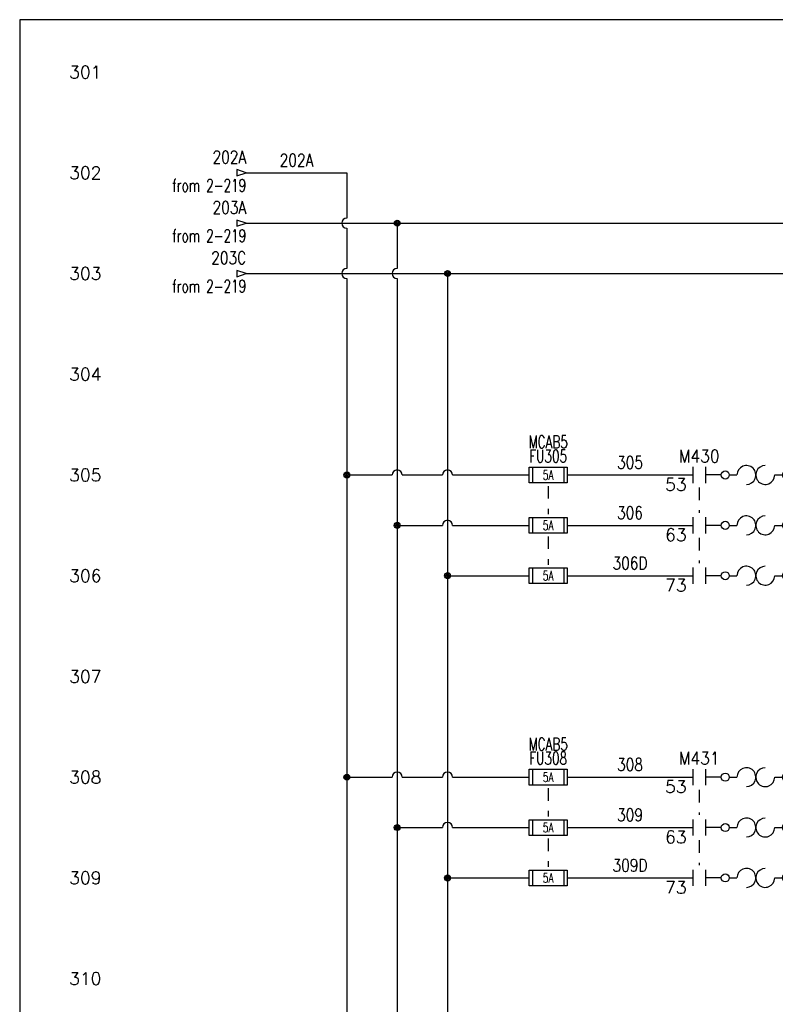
# Model space of a CAD drawing. Header units: inches. Extents: x 0 to 30, y 0 to 19.
# Tile 2 of 5: x 0 to 7.5, y 9.2 to 19. Entities that reach past the tile are written whole.
import ezdxf
from ezdxf.enums import TextEntityAlignment as Align

# ---------------------------------------------------------------- set-up
doc = ezdxf.new("R2010")
doc.units = ezdxf.units.IN
doc.header["$MEASUREMENT"] = 0
doc.linetypes.add('HIDDEN2', pattern=[0.1875, 0.125, -0.0625])
doc.layers.add('BLK_10AWG', color=252, linetype='Continuous', lineweight=30)
for name, color, linetype in [('BLK_14AWG', 252, 'Continuous'), ('LINK', 9, 'HIDDEN2'), ('LOC', 140, 'Continuous'), ('MISC', 30, 'Continuous'), ('SYMS', 7, 'Continuous'), ('TAGS', 30, 'Continuous'), ('TERMS', 6, 'Continuous'), ('WIRENO', 3, 'Continuous'), ('WIREREF_DEST', 62, 'Continuous'), ('XREF', 7, 'Continuous')]:
    doc.layers.add(name, color=color, linetype=linetype)
doc.layers.add('Viewports', color=3, linetype='Continuous', plot=False)
doc.styles.add('WD', font='romans.shx')

# ---------------------------------------------------------------- blocks, each defined once
blk = doc.blocks.new('WD_MLRH')
at = {"style": 'WD'}
blk.add_attdef('RUNGFIRST', text='', height=0.125, dxfattribs=at).set_placement((-0.25, 0), align=Align.MIDDLE_RIGHT)
at = {"style": 'WD', "flags": 1}
for tag, p in [('RUNGHORV', (-0.25, -0.1267)), ('RUNGDIST', (-0.25, -0.2)), ('RUNGINC', (-0.25, -0.1625)), ('WIREMODE', (-0.25, -0.281)), ('RUNGCNT', (-0.25, -0.2375)), ('WIRE-START', (-0.25, -0.356)), ('WIRE-GSUF', (-0.25, -0.3964)), ('WIREFMT', (-0.25, -0.3214)), ('PH3SPACE', (-0.25, -0.4369))]:
    blk.add_attdef(tag, text='', height=0.025, dxfattribs=at).set_placement(p, align=Align.RIGHT)
blk = doc.blocks.new('WDDOT')
for radius in [0.03, 0.0187, 0.00929]:
    blk.add_circle((0, 0), radius)
blk = doc.blocks.new('HA1D3')
blk.add_lwpolyline([(-0.0938, 0), (-0.0938, -0.0312), (0, 0), (-0.0938, 0.0312), (-0.0938, 0)])
at = {"style": 'WD', "width": 0.8, "flags": 8}
blk.add_attdef('WIRENO', text='', height=0.125, dxfattribs=at).set_placement((0, 0.0938), align=Align.RIGHT)
at = {"style": 'WD', "flags": 1}
blk.add_attdef('SIGCODE', text='', height=0.01, dxfattribs=at).set_placement((-0.0195, 0.0466), align=Align.RIGHT)
blk.add_attdef('X1TERM01', (0, 0), '', height=0.01, dxfattribs=at)
at = {"style": 'WD', "width": 0.7}
for tag, p in [('XREF', (0, -0.1875)), ('DESC1', (0, -0.375))]:
    blk.add_attdef(tag, text='', height=0.125, dxfattribs=at).set_placement(p, align=Align.RIGHT)
blk = doc.blocks.new('WD_WNH')
at = {"linetype": 'Continuous', "style": 'WD', "width": 0.8}
blk.add_attdef('WIRENO', text='', height=0.125, dxfattribs=at).set_placement((0, 0.0625), align=Align.CENTER)
at = {"style": 'WD', "flags": 1}
for tag, p in [('W01USER', (0, 0.0781)), ('W02USER', (0, 0.0703)), ('W03USER', (0, 0.0625)), ('W04USER', (0, 0.0547)), ('W05USER', (0, 0.0469)), ('W06USER', (0, 0.0391)), ('W07USER', (0, 0.0312)), ('W08USER', (0, 0.0234)), ('W09USER', (0, 0.0156)), ('W10USER', (0, 0.0078))]:
    blk.add_attdef(tag, text='', height=0.005, dxfattribs=at).set_placement(p, align=Align.CENTER)
blk = doc.blocks.new('HFU1')
for p, q in [((-0.1875, -0.0781), (-0.1875, 0.0781)), ((-0.1875, 0.0781), (0.1875, 0.0781)), ((-0.1562, 0.0781), (-0.1562, -0.0781)), ((0.1562, 0.0781), (0.1562, -0.0781)), ((0.1875, 0.0781), (0.1875, -0.0781)), ((0.1875, -0.0781), (-0.1875, -0.0781))]:
    blk.add_line(p, q)
at = {"style": 'WD', "width": 0.7}
for tag, p in [('INST', (0, 0.4219)), ('LOC', (0, 0.2656)), ('TAG1', (0, 0.125))]:
    blk.add_attdef(tag, text='', height=0.125, dxfattribs=at).set_placement(p, align=Align.CENTER)
at = {"linetype": 'Continuous', "style": 'WD', "flags": 9}
for tag, p in [('ASSYCODE', (0.1569, 0.2509)), ('CAT', (0.1564, 0.1022)), ('MFG', (0.1564, 0.0827))]:
    blk.add_attdef(tag, text='', height=0.01, dxfattribs=at).set_placement(p, align=Align.CENTER)
at = {"style": 'WD'}
for tag, p in [('X2LINK', (0, 0.1094)), ('X8LINK', (0, -0.1094))]:
    blk.add_attdef(tag, p, '', height=0.01, dxfattribs=at)
for tag, p, height, flags in [('FAMILY', (0.1292, 0.1076), 0.01, 9), ('X4TERM01', (-0.1875, 0), 0.0109, 1), ('X1TERM02', (0.1875, 0), 0.0109, 1)]:
    blk.add_attdef(tag, p, '', height=height, dxfattribs=dict(at, flags=flags))
at = {"style": 'WD', "width": 0.7}
blk.add_attdef('RATING1', text='', height=0.0938, dxfattribs=at).set_placement((0, 0), align=Align.MIDDLE_CENTER)
at = {"linetype": 'Continuous', "style": 'WD', "width": 0.7, "flags": 8}
blk.add_attdef('TERM01', text='', height=0.1, dxfattribs=at).set_placement((-0.25, -0.0158), align=Align.TOP_RIGHT)
blk.add_attdef('TERM02', text='', height=0.1, dxfattribs=at).set_placement((0.25, -0.0158), align=Align.TOP_LEFT)
at = {"style": 'WD', "width": 0.7}
for tag, p in [('DESC1', (0.0469, -0.2344)), ('DESC2', (0.0469, -0.3906)), ('DESC3', (0.0469, -0.5469))]:
    blk.add_attdef(tag, text='', height=0.125, dxfattribs=at).set_placement(p, align=Align.MIDDLE_LEFT)
blk = doc.blocks.new('HFU2')
for p, q in [((-0.1875, -0.0781), (-0.1875, 0.0781)), ((-0.1875, 0.0781), (0.1875, 0.0781)), ((-0.1562, 0.0781), (-0.1562, -0.0781)), ((0.1562, 0.0781), (0.1562, -0.0781)), ((0.1875, 0.0781), (0.1875, -0.0781)), ((0.1875, -0.0781), (-0.1875, -0.0781))]:
    blk.add_line(p, q)
at = {"style": 'WD', "width": 0.7}
for tag, p in [('INST', (0, 0.4375)), ('LOC', (0, 0.2812)), ('TAG2', (0, 0.125))]:
    blk.add_attdef(tag, text='', height=0.125, dxfattribs=at).set_placement(p, align=Align.CENTER)
at = {"linetype": 'Continuous', "style": 'WD', "flags": 9}
for tag, p in [('FAMILY', (0.1569, 0.2509)), ('ASSYCODE', (0.1881, 0.2352)), ('CAT', (0.1564, 0.1022)), ('MFG', (0.1564, 0.0827))]:
    blk.add_attdef(tag, text='', height=0.01, dxfattribs=at).set_placement(p, align=Align.CENTER)
at = {"style": 'WD'}
for tag, p in [('X2LINK', (0, 0.1094)), ('X8LINK', (0, -0.1094))]:
    blk.add_attdef(tag, p, '', height=0.01, dxfattribs=at)
at = {"style": 'WD', "flags": 1}
for tag, p in [('X4TERM01', (-0.1875, 0)), ('X1TERM02', (0.1875, 0))]:
    blk.add_attdef(tag, p, '', height=0.01, dxfattribs=at)
at = {"style": 'WD', "width": 0.7}
blk.add_attdef('RATING1', text='', height=0.0938, dxfattribs=at).set_placement((0, 0), align=Align.MIDDLE_CENTER)
at = {"linetype": 'Continuous', "style": 'WD', "width": 0.7, "flags": 8}
blk.add_attdef('TERM01', text='', height=0.1, dxfattribs=at).set_placement((-0.25, -0.0158), align=Align.TOP_RIGHT)
blk.add_attdef('TERM02', text='', height=0.1, dxfattribs=at).set_placement((0.25, -0.0158), align=Align.TOP_LEFT)
at = {"style": 'WD', "width": 0.7}
for tag, p in [('DESC1', (0.0396, -0.2431)), ('DESC2', (0.0469, -0.4062)), ('DESC3', (0.0469, -0.5781))]:
    blk.add_attdef(tag, text='', height=0.125, dxfattribs=at).set_placement(p, align=Align.MIDDLE_LEFT)
blk = doc.blocks.new('HMS21OL')
at = {"linetype": 'Continuous'}
for p, q in [((-0.0625, 0.08), (-0.0625, -0.08)), ((0.0625, 0.08), (0.0625, -0.08))]:
    blk.add_line(p, q, dxfattribs=at)
for p, q in [((0.2188, 0), (0.0625, 0)), ((0.2988, 0), (0.375, 0)), ((0.75, 0), (0.8262, 0))]:
    blk.add_line(p, q)
for centre in [(0.2587, 0), (0.8662, 0)]:
    blk.add_circle(centre, 0.04, dxfattribs=at)
for centre, start, end in [((0.4688, 0), 270.00101, 180.00201), ((0.6562, 0), 90, 0.00104)]:
    blk.add_arc(centre, 0.0938, start, end)
at = {"style": 'WD'}
for tag, width, p in [('INST', 0.7, (0, 0.4508)), ('LOC', 0.7, (0, 0.2812)), ('TAG2', 0.9, (0, 0.125)), ('XREF', 0.7, (0, -0.2975)), ('DESC1', 0.7, (0, -0.4538)), ('DESC2', 0.7, (0, -0.61)), ('DESC3', 0.7, (0, -0.7662))]:
    blk.add_attdef(tag, text='', height=0.125, dxfattribs=dict(at, width=width)).set_placement(p, align=Align.CENTER)
for tag, p in [('X2LINK', (0, 0.125)), ('X8LINK', (0, -0.125))]:
    blk.add_attdef(tag, p, '', height=0.01, dxfattribs=at)
for tag, p, height, flags in [('X4TERM01', (-0.0625, 0), 0.0125, 1), ('CONTACT', (0.0973, 0.0363), 0.01, 1), ('FAMILY', (0.0973, 0.0529), 0.01, 9), ('X1TERM02', (0.9062, 0), 0.0125, 1)]:
    blk.add_attdef(tag, p, '', height=height, dxfattribs=dict(at, flags=flags))
at = {"linetype": 'Continuous', "style": 'WD', "flags": 8}
blk.add_attdef('TERM01', text='', height=0.125, dxfattribs=at).set_placement((-0.125, -0.0314), align=Align.TOP_RIGHT)
blk.add_attdef('TERM02', text='', height=0.125, dxfattribs=at).set_placement((0.9688, -0.0314), align=Align.TOP_LEFT)

msp = doc.modelspace()

# ---------------------------------------------------------------- linework, layer by layer
at = {"layer": 'BLK_10AWG'}
for p, q in [((2.25, 17.5), (3.25, 17.5)), ((3.25, 17.5), (3.25, 17.05)), ((2.25, 17), (19.5, 17)), ((3.25, 16.95), (3.25, 16.55)), ((3.75, 17), (3.75, 16.55)), ((2.25, 16.5), (20.5, 16.5)), ((3.25, 16.45), (3.25, 0.125)), ((3.75, 16.45), (3.75, 0.125)), ((4.25, 16.5), (4.25, 0.125)), ((3.25, 14.5), (3.7, 14.5)), ((3.8, 14.5), (4.2, 14.5)), ((4.3, 14.5), (5.0625, 14.5)), ((3.75, 14), (4.2, 14)), ((4.3, 14), (5.0625, 14)), ((4.25, 13.5), (5.0625, 13.5)), ((3.25, 11.5), (3.7, 11.5)), ((3.8, 11.5), (4.2, 11.5)), ((4.3, 11.5), (5.0625, 11.5)), ((3.75, 11), (4.2, 11)), ((4.3, 11), (5.0625, 11)), ((4.25, 10.5), (5.0625, 10.5))]:
    msp.add_line(p, q, dxfattribs=at)
for centre, start, end in [((3.25, 17), 90, 270), ((3.25, 16.5), 90, 270), ((3.75, 16.5), 90, 270), ((3.75, 14.5), 0, 180), ((4.25, 14.5), 0, 180), ((4.25, 14), 0, 180), ((3.75, 11.5), 0, 180), ((4.25, 11.5), 0, 180), ((4.25, 11), 0, 180)]:
    msp.add_arc(centre, 0.05, start, end, dxfattribs=at)
at = {"layer": 'BLK_14AWG'}
for p, q in [((5.4375, 14.5), (6.6875, 14.5)), ((5.4375, 14), (6.6875, 14)), ((5.4375, 13.5), (6.6875, 13.5)), ((5.4375, 11.5), (6.6875, 11.5)), ((5.4375, 11), (6.6875, 11)), ((5.4375, 10.5), (6.6875, 10.5))]:
    msp.add_line(p, q, dxfattribs=at)
at = {"layer": 'LINK'}
for points in [[(5.25, 14.3906), (5.25, 14.1094)], [(6.75, 14.375), (6.75, 14.125)], [(5.25, 13.8906), (5.25, 13.6094)], [(6.75, 13.875), (6.75, 13.625)], [(5.25, 11.3906), (5.25, 11.1094)], [(6.75, 11.375), (6.75, 11.125)], [(5.25, 10.8906), (5.25, 10.6094)], [(6.75, 10.875), (6.75, 10.625)]]:
    msp.add_lwpolyline(points, dxfattribs=at)
at = {"layer": 'Viewports'}
msp.add_lwpolyline([(0, 0), (30, 0), (30, 19.02), (0, 19.02)], close=True, dxfattribs=at)

# ---------------------------------------------------------------- block references
at = {"layer": 'SYMS'}
ref = msp.add_blockref('WD_MLRH', (1.0625, 18.5), dxfattribs=at)
ref.add_attrib('RUNGFIRST', '301', dxfattribs={"layer": 'MISC', "height": 0.125, "style": 'WD'}).set_placement((0.8125, 18.5), align=Align.MIDDLE_RIGHT)
ref = msp.add_blockref('HA1D3', (2.25, 17.5), dxfattribs=at)
ref.add_attrib('WIRENO', '202A', dxfattribs={"layer": 'WIREREF_DEST', "height": 0.125, "style": 'WD', "width": 0.8, "flags": 8}).set_placement((2.25, 17.5938), align=Align.RIGHT)
ref.add_attrib('XREF', 'from 2-219', dxfattribs={"layer": 'XREF', "height": 0.125, "style": 'WD', "width": 0.7}).set_placement((2.25, 17.3125), align=Align.RIGHT)
ref = msp.add_blockref('HA1D3', (2.25, 17), dxfattribs=at)
ref.add_attrib('WIRENO', '203A', dxfattribs={"layer": 'WIREREF_DEST', "height": 0.125, "style": 'WD', "width": 0.8, "flags": 8}).set_placement((2.25, 17.0938), align=Align.RIGHT)
ref.add_attrib('XREF', 'from 2-219', dxfattribs={"layer": 'XREF', "height": 0.125, "style": 'WD', "width": 0.7}).set_placement((2.25, 16.8125), align=Align.RIGHT)
for p in [(3.75, 17), (4.25, 16.5), (3.25, 14.5), (3.75, 14), (4.25, 13.5), (3.25, 11.5), (3.75, 11), (4.25, 10.5)]:
    msp.add_blockref('WDDOT', p, dxfattribs=at)
ref = msp.add_blockref('HA1D3', (2.25, 16.5), dxfattribs=at)
ref.add_attrib('WIRENO', '203C', dxfattribs={"layer": 'WIREREF_DEST', "height": 0.125, "style": 'WD', "width": 0.8, "flags": 8}).set_placement((2.25, 16.5938), align=Align.RIGHT)
ref.add_attrib('XREF', 'from 2-219', dxfattribs={"layer": 'XREF', "height": 0.125, "style": 'WD', "width": 0.7}).set_placement((2.25, 16.3125), align=Align.RIGHT)
ref = msp.add_blockref('HFU1', (5.25, 14.5), dxfattribs=at)
ref.add_attrib('RATING1', '5A', dxfattribs={"layer": 'MISC', "height": 0.09375, "style": 'WD', "width": 0.7}).set_placement((5.25, 14.5), align=Align.MIDDLE_CENTER)
ref.add_attrib('LOC', 'MCAB5', dxfattribs={"layer": 'LOC', "height": 0.125, "style": 'WD', "width": 0.7}).set_placement((5.25, 14.7656), align=Align.CENTER)
ref.add_attrib('TAG1', 'FU305', dxfattribs={"layer": 'TAGS', "height": 0.125, "style": 'WD', "width": 0.7}).set_placement((5.25, 14.625), align=Align.CENTER)
ref = msp.add_blockref('HMS21OL', (6.75, 14.5), dxfattribs=at)
ref.add_attrib('TERM02', '54', dxfattribs={"layer": 'TERMS', "linetype": 'Continuous', "height": 0.125, "style": 'WD', "flags": 8}).set_placement((7.7188, 14.4686), align=Align.TOP_LEFT)
ref.add_attrib('TERM01', '53', dxfattribs={"layer": 'TERMS', "linetype": 'Continuous', "height": 0.125, "style": 'WD', "flags": 8}).set_placement((6.625, 14.4686), align=Align.TOP_RIGHT)
ref.add_attrib('TAG2', 'M430', dxfattribs={"layer": 'TAGS', "height": 0.125, "style": 'WD', "width": 0.9}).set_placement((6.75, 14.625), align=Align.CENTER)
ref = msp.add_blockref('HFU2', (5.25, 14), dxfattribs=at)
ref.add_attrib('RATING1', '5A', dxfattribs={"layer": 'MISC', "height": 0.09375, "style": 'WD', "width": 0.7}).set_placement((5.25, 14), align=Align.MIDDLE_CENTER)
ref = msp.add_blockref('HMS21OL', (6.75, 14), dxfattribs=at)
ref.add_attrib('TERM02', '64', dxfattribs={"layer": 'TERMS', "linetype": 'Continuous', "height": 0.125, "style": 'WD', "flags": 8}).set_placement((7.7188, 13.9686), align=Align.TOP_LEFT)
ref.add_attrib('TERM01', '63', dxfattribs={"layer": 'TERMS', "linetype": 'Continuous', "height": 0.125, "style": 'WD', "flags": 8}).set_placement((6.625, 13.9686), align=Align.TOP_RIGHT)
ref = msp.add_blockref('HMS21OL', (6.75, 13.5), dxfattribs=at)
ref.add_attrib('TERM02', '74', dxfattribs={"layer": 'TERMS', "linetype": 'Continuous', "height": 0.125, "style": 'WD', "flags": 8}).set_placement((7.7188, 13.4686), align=Align.TOP_LEFT)
ref.add_attrib('TERM01', '73', dxfattribs={"layer": 'TERMS', "linetype": 'Continuous', "height": 0.125, "style": 'WD', "flags": 8}).set_placement((6.625, 13.4686), align=Align.TOP_RIGHT)
ref = msp.add_blockref('HFU2', (5.25, 13.5), dxfattribs=at)
ref.add_attrib('RATING1', '5A', dxfattribs={"layer": 'MISC', "height": 0.09375, "style": 'WD', "width": 0.7}).set_placement((5.25, 13.5), align=Align.MIDDLE_CENTER)
ref = msp.add_blockref('HFU1', (5.25, 11.5), dxfattribs=at)
ref.add_attrib('RATING1', '5A', dxfattribs={"layer": 'MISC', "height": 0.09375, "style": 'WD', "width": 0.7}).set_placement((5.25, 11.5), align=Align.MIDDLE_CENTER)
ref.add_attrib('LOC', 'MCAB5', dxfattribs={"layer": 'LOC', "height": 0.125, "style": 'WD', "width": 0.7}).set_placement((5.25, 11.7656), align=Align.CENTER)
ref.add_attrib('TAG1', 'FU308', dxfattribs={"layer": 'TAGS', "height": 0.125, "style": 'WD', "width": 0.7}).set_placement((5.25, 11.625), align=Align.CENTER)
ref = msp.add_blockref('HMS21OL', (6.75, 11.5), dxfattribs=at)
ref.add_attrib('TERM02', '54', dxfattribs={"layer": 'TERMS', "linetype": 'Continuous', "height": 0.125, "style": 'WD', "flags": 8}).set_placement((7.7188, 11.4686), align=Align.TOP_LEFT)
ref.add_attrib('TERM01', '53', dxfattribs={"layer": 'TERMS', "linetype": 'Continuous', "height": 0.125, "style": 'WD', "flags": 8}).set_placement((6.625, 11.4686), align=Align.TOP_RIGHT)
ref.add_attrib('TAG2', 'M431', dxfattribs={"layer": 'TAGS', "height": 0.125, "style": 'WD', "width": 0.9}).set_placement((6.75, 11.625), align=Align.CENTER)
ref = msp.add_blockref('HFU2', (5.25, 11), dxfattribs=at)
ref.add_attrib('RATING1', '5A', dxfattribs={"layer": 'MISC', "height": 0.09375, "style": 'WD', "width": 0.7}).set_placement((5.25, 11), align=Align.MIDDLE_CENTER)
ref = msp.add_blockref('HMS21OL', (6.75, 11), dxfattribs=at)
ref.add_attrib('TERM02', '64', dxfattribs={"layer": 'TERMS', "linetype": 'Continuous', "height": 0.125, "style": 'WD', "flags": 8}).set_placement((7.7188, 10.9686), align=Align.TOP_LEFT)
ref.add_attrib('TERM01', '63', dxfattribs={"layer": 'TERMS', "linetype": 'Continuous', "height": 0.125, "style": 'WD', "flags": 8}).set_placement((6.625, 10.9686), align=Align.TOP_RIGHT)
ref = msp.add_blockref('HFU2', (5.25, 10.5), dxfattribs=at)
ref.add_attrib('RATING1', '5A', dxfattribs={"layer": 'MISC', "height": 0.09375, "style": 'WD', "width": 0.7}).set_placement((5.25, 10.5), align=Align.MIDDLE_CENTER)
ref = msp.add_blockref('HMS21OL', (6.75, 10.5), dxfattribs=at)
ref.add_attrib('TERM02', '74', dxfattribs={"layer": 'TERMS', "linetype": 'Continuous', "height": 0.125, "style": 'WD', "flags": 8}).set_placement((7.7188, 10.4686), align=Align.TOP_LEFT)
ref.add_attrib('TERM01', '73', dxfattribs={"layer": 'TERMS', "linetype": 'Continuous', "height": 0.125, "style": 'WD', "flags": 8}).set_placement((6.625, 10.4686), align=Align.TOP_RIGHT)
at = {"layer": 'WIRENO'}
ref = msp.add_blockref('WD_WNH', (2.75, 17.5), dxfattribs=at)
ref.add_attrib('WIRENO', '202A', dxfattribs={"linetype": 'Continuous', "height": 0.125, "style": 'WD', "width": 0.8}).set_placement((2.75, 17.5625), align=Align.CENTER)
ref = msp.add_blockref('WD_WNH', (6.0625, 14.5), dxfattribs=at)
ref.add_attrib('WIRENO', '305', dxfattribs={"linetype": 'Continuous', "height": 0.125, "style": 'WD', "width": 0.8}).set_placement((6.0625, 14.5625), align=Align.CENTER)
ref = msp.add_blockref('WD_WNH', (6.0625, 14), dxfattribs=at)
ref.add_attrib('WIRENO', '306', dxfattribs={"linetype": 'Continuous', "height": 0.125, "style": 'WD', "width": 0.8}).set_placement((6.0625, 14.0625), align=Align.CENTER)
ref = msp.add_blockref('WD_WNH', (6.0625, 13.5), dxfattribs=at)
ref.add_attrib('WIRENO', '306D', dxfattribs={"linetype": 'Continuous', "height": 0.125, "style": 'WD', "width": 0.8}).set_placement((6.0625, 13.5625), align=Align.CENTER)
ref = msp.add_blockref('WD_WNH', (6.0625, 11.5), dxfattribs=at)
ref.add_attrib('WIRENO', '308', dxfattribs={"linetype": 'Continuous', "height": 0.125, "style": 'WD', "width": 0.8}).set_placement((6.0625, 11.5625), align=Align.CENTER)
ref = msp.add_blockref('WD_WNH', (6.0625, 11), dxfattribs=at)
ref.add_attrib('WIRENO', '309', dxfattribs={"linetype": 'Continuous', "height": 0.125, "style": 'WD', "width": 0.8}).set_placement((6.0625, 11.0625), align=Align.CENTER)
ref = msp.add_blockref('WD_WNH', (6.0625, 10.5), dxfattribs=at)
ref.add_attrib('WIRENO', '309D', dxfattribs={"linetype": 'Continuous', "height": 0.125, "style": 'WD', "width": 0.8}).set_placement((6.0625, 10.5625), align=Align.CENTER)

# ---------------------------------------------------------------- texts
at = {"layer": 'MISC', "style": 'WD'}
for s, p in [('302', (0.8125, 17.5)), ('303', (0.8125, 16.5)), ('304', (0.8125, 15.5)), ('305', (0.8125, 14.5)), ('306', (0.8125, 13.5)), ('307', (0.8125, 12.5)), ('308', (0.8125, 11.5)), ('309', (0.8125, 10.5)), ('310', (0.8125, 9.5))]:
    msp.add_text(s, height=0.125, dxfattribs=at).set_placement(p, align=Align.MIDDLE_RIGHT)

doc.saveas('drawing.dxf')
